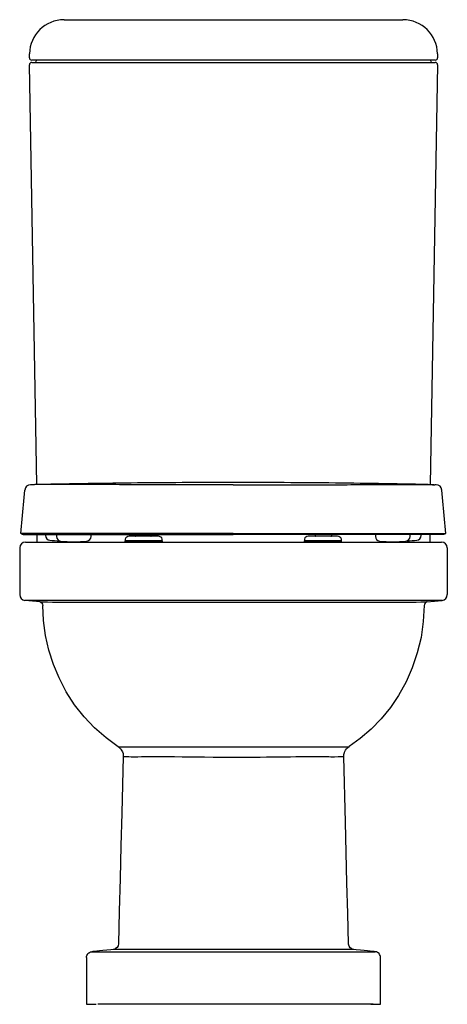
# Model space of a CAD drawing. Header units: millimetres. Extents: x 904.487 to 904.857, y 1368.491 to 1369.343.
import ezdxf

# ---------------------------------------------------------------- set-up
doc = ezdxf.new("R2010")
doc.units = ezdxf.units.MM
doc.layers.add('SANINDUSA', color=3, linetype='Continuous')

msp = doc.modelspace()

# ---------------------------------------------------------------- linework, layer by layer
at = {"layer": 'SANINDUSA'}
for p, q in [((904.52558, 1369.34295), (904.81867, 1369.34295)), ((904.49553, 1369.30999), (904.49559, 1369.31348)), ((904.84866, 1369.31348), (904.84873, 1369.30999)), ((904.50187, 1368.94063), (904.49553, 1369.30392)), ((904.50053, 1369.30795), (904.49753, 1369.30795)), ((904.49753, 1369.30595), (904.50053, 1369.30595)), ((904.84373, 1369.30795), (904.50053, 1369.30795)), ((904.50053, 1369.30595), (904.84372, 1369.30595)), ((904.84872, 1369.30392), (904.84238, 1368.94062)), ((904.84372, 1369.30595), (904.84672, 1369.30595)), ((904.84673, 1369.30795), (904.84373, 1369.30795)), ((904.49667, 1368.94051), (904.49648, 1368.94049)), ((904.4973, 1368.94056), (904.49715, 1368.94055)), ((904.49861, 1368.9406), (904.4976, 1368.94057)), ((904.84532, 1368.9406), (904.84634, 1368.94057)), ((904.84677, 1368.94055), (904.84663, 1368.94056)), ((904.4907, 1368.89749), (904.49291, 1368.89749)), ((904.49968, 1368.89749), (904.49969, 1368.89749)), ((904.50213, 1368.89508), (904.50213, 1368.89843)), ((904.50213, 1368.89095), (904.50213, 1368.89508)), ((904.50947, 1368.89749), (904.50947, 1368.89655)), ((904.51896, 1368.89749), (904.51896, 1368.89578)), ((904.54896, 1368.89578), (904.54896, 1368.89749)), ((904.57821, 1368.89199), (904.57821, 1368.89099)), ((904.59422, 1368.89199), (904.57821, 1368.89199)), ((904.57846, 1368.89349), (904.57846, 1368.89199)), ((904.60711, 1368.89599), (904.58182, 1368.89599)), ((904.58696, 1368.89649), (904.58696, 1368.89749)), ((904.61071, 1368.89199), (904.59422, 1368.89199)), ((904.60096, 1368.89749), (904.60096, 1368.89649)), ((904.61046, 1368.89199), (904.61046, 1368.89349)), ((904.61071, 1368.89099), (904.61071, 1368.89199)), ((904.73321, 1368.89199), (904.73321, 1368.89099)), ((904.76571, 1368.89199), (904.73321, 1368.89199)), ((904.73346, 1368.89349), (904.73346, 1368.89199)), ((904.74223, 1368.89599), (904.73682, 1368.89599)), ((904.76211, 1368.89599), (904.74223, 1368.89599)), ((904.74296, 1368.89649), (904.74296, 1368.89749)), ((904.75696, 1368.89749), (904.75696, 1368.89649)), ((904.76546, 1368.89199), (904.76546, 1368.89349)), ((904.76571, 1368.89099), (904.76571, 1368.89199)), ((904.79496, 1368.89749), (904.79496, 1368.89578)), ((904.82496, 1368.89578), (904.82496, 1368.89749)), ((904.83446, 1368.89655), (904.83446, 1368.89749)), ((904.84213, 1368.89843), (904.84213, 1368.89508)), ((904.84213, 1368.89508), (904.84213, 1368.89095)), ((904.84423, 1368.89749), (904.84424, 1368.89749)), ((904.85322, 1368.89749), (904.85102, 1368.89749)), ((904.48713, 1368.88595), (904.48713, 1368.84546)), ((904.49213, 1368.89095), (904.85213, 1368.89095)), ((904.59422, 1368.89099), (904.57821, 1368.89099)), ((904.61071, 1368.89099), (904.59422, 1368.89099)), ((904.76571, 1368.89099), (904.73321, 1368.89099)), ((904.85713, 1368.88595), (904.85713, 1368.84546)), ((904.85265, 1368.84048), (904.4916, 1368.84048)), ((904.50472, 1368.83911), (904.4916, 1368.84048)), ((904.83954, 1368.83911), (904.85265, 1368.84048)), ((904.57225, 1368.71389), (904.57339, 1368.71303)), ((904.57339, 1368.71303), (904.57345, 1368.71297)), ((904.77086, 1368.71294), (904.77218, 1368.71397)), ((904.76747, 1368.70519), (904.76762, 1368.70723)), ((904.54941, 1368.53643), (904.55783, 1368.53643)), ((904.55783, 1368.53643), (904.78642, 1368.53643)), ((904.57705, 1368.53845), (904.56807, 1368.53845)), ((904.76717, 1368.53845), (904.57706, 1368.53845)), ((904.77618, 1368.53845), (904.76719, 1368.53845)), ((904.78642, 1368.53643), (904.79484, 1368.53643)), ((904.54493, 1368.49095), (904.55336, 1368.49095)), ((904.78939, 1368.49095), (904.55486, 1368.49095)), ((904.79298, 1368.49095), (904.78939, 1368.49095)), ((904.7909, 1368.49095), (904.79932, 1368.49095))]:
    msp.add_line(p, q, dxfattribs=at)
at = {"layer": 'SANINDUSA', "flags": 128}
for points in [[(904.48821, 1368.89843), (904.49093, 1368.92947), (904.4915, 1368.93593)], [(904.85572, 1368.89843), (904.85299, 1368.92947), (904.85243, 1368.93593)], [(904.49043, 1368.89843), (904.48932, 1368.89843), (904.48821, 1368.89843)], [(904.49895, 1368.89749), (904.49895, 1368.89749), (904.49895, 1368.89749), (904.49895, 1368.89749), (904.49895, 1368.89749), (904.49895, 1368.89749), (904.49895, 1368.89749), (904.49895, 1368.89749), (904.49895, 1368.89749), (904.49895, 1368.89749), (904.49895, 1368.89749)], [(904.84498, 1368.89749), (904.84498, 1368.89749), (904.84498, 1368.89749), (904.84498, 1368.89749), (904.84498, 1368.89749), (904.84498, 1368.89749), (904.84498, 1368.89749), (904.84498, 1368.89749), (904.84498, 1368.89749), (904.84498, 1368.89749), (904.84498, 1368.89749)], [(904.8535, 1368.89843), (904.85461, 1368.89843), (904.85572, 1368.89843)], [(904.50441, 1368.83914), (904.50453, 1368.83912), (904.50473, 1368.83909), (904.50566, 1368.83871), (904.50642, 1368.83805), (904.50692, 1368.83717), (904.5071, 1368.83618)], [(904.50472, 1368.83911), (904.50496, 1368.8391), (904.50565, 1368.8391), (904.50776, 1368.83909), (904.51106, 1368.83908), (904.51564, 1368.83906), (904.52144, 1368.83905), (904.52809, 1368.83904), (904.5358, 1368.83903), (904.54466, 1368.83903), (904.55454, 1368.83902), (904.56473, 1368.83902), (904.57572, 1368.83902), (904.58749, 1368.83903), (904.60004, 1368.83903), (904.61249, 1368.83904), (904.62546, 1368.83904), (904.63883, 1368.83905), (904.65266, 1368.83906), (904.66656, 1368.83906), (904.6806, 1368.83906), (904.69474, 1368.83905), (904.70892, 1368.83905), (904.72249, 1368.83904), (904.73579, 1368.83903), (904.7489, 1368.83903), (904.76153, 1368.83902), (904.773, 1368.83902), (904.78391, 1368.83902), (904.7941, 1368.83902), (904.80354, 1368.83903), (904.81155, 1368.83904), (904.8187, 1368.83904), (904.82491, 1368.83906), (904.83014, 1368.83907), (904.83414, 1368.83908), (904.83707, 1368.83909), (904.83889, 1368.8391), (904.83954, 1368.83911)], [(904.57225, 1368.71389), (904.562, 1368.72151), (904.55197, 1368.73017), (904.54283, 1368.73977), (904.53462, 1368.75022), (904.5274, 1368.76144), (904.52119, 1368.77334), (904.51632, 1368.78511), (904.51244, 1368.79736), (904.50958, 1368.80999), (904.50779, 1368.82296), (904.5071, 1368.83618)], [(904.83715, 1368.83618), (904.83638, 1368.82216), (904.83438, 1368.80844), (904.83118, 1368.79509), (904.82684, 1368.78221), (904.82139, 1368.76987), (904.81489, 1368.75815), (904.80783, 1368.74775), (904.79991, 1368.73805), (904.79117, 1368.72912), (904.78164, 1368.72103), (904.77218, 1368.71397)], [(904.83984, 1368.83914), (904.83968, 1368.83912), (904.83952, 1368.83909), (904.83859, 1368.83871), (904.83783, 1368.83805), (904.83733, 1368.83717), (904.83715, 1368.83618)], [(904.57229, 1368.71389), (904.5724, 1368.71389), (904.5726, 1368.71388), (904.57279, 1368.71387), (904.57288, 1368.71386)], [(904.57289, 1368.71385), (904.57289, 1368.71385), (904.5739, 1368.71385), (904.57686, 1368.71383), (904.57982, 1368.71381), (904.58078, 1368.71381), (904.58078, 1368.71381)], [(904.57345, 1368.71297), (904.57362, 1368.71282), (904.57423, 1368.7122), (904.57506, 1368.71115)], [(904.58078, 1368.71381), (904.58078, 1368.71381), (904.58126, 1368.71381), (904.58233, 1368.71382), (904.58468, 1368.71383), (904.58802, 1368.71384), (904.59254, 1368.71385), (904.59798, 1368.71386), (904.60106, 1368.71386), (904.6043, 1368.71386), (904.61179, 1368.71385), (904.61969, 1368.71383), (904.62392, 1368.71382), (904.62823, 1368.71381), (904.63776, 1368.71378), (904.64729, 1368.71375), (904.65221, 1368.71374), (904.65713, 1368.71373), (904.66772, 1368.71371), (904.67213, 1368.71371), (904.6822, 1368.71372), (904.69214, 1368.71374), (904.70235, 1368.71377), (904.71165, 1368.7138), (904.71615, 1368.71381), (904.72045, 1368.71382), (904.72906, 1368.71384), (904.73656, 1368.71385), (904.74005, 1368.71386), (904.74329, 1368.71386), (904.74943, 1368.71385), (904.75434, 1368.71385), (904.75644, 1368.71384), (904.75826, 1368.71383), (904.76124, 1368.71382), (904.76279, 1368.71381), (904.76347, 1368.71381), (904.76347, 1368.71381)], [(904.76347, 1368.71381), (904.76347, 1368.71381), (904.76443, 1368.71381), (904.76739, 1368.71383), (904.77035, 1368.71385), (904.77136, 1368.71385), (904.77136, 1368.71385)], [(904.76762, 1368.70723), (904.76803, 1368.70875), (904.76812, 1368.709), (904.76913, 1368.71094), (904.77, 1368.71207), (904.77086, 1368.71294)], [(904.77134, 1368.71384), (904.77184, 1368.71384), (904.77203, 1368.71388), (904.77218, 1368.71395), (904.77218, 1368.71397)], [(904.57679, 1368.70533), (904.57551, 1368.65642), (904.57477, 1368.62814), (904.57403, 1368.59985), (904.57329, 1368.57157), (904.57255, 1368.54329)], [(904.57506, 1368.71115), (904.57607, 1368.7093), (904.57653, 1368.70787), (904.57665, 1368.70728)], [(904.57665, 1368.70728), (904.57672, 1368.70677), (904.57679, 1368.70533)], [(904.58577, 1368.70489), (904.58577, 1368.70489), (904.5835, 1368.70495), (904.58167, 1368.70502), (904.57855, 1368.70514), (904.57751, 1368.70516)], [(904.75848, 1368.70489), (904.75786, 1368.7049), (904.7564, 1368.70492), (904.75468, 1368.70496), (904.75245, 1368.70499), (904.74923, 1368.70503), (904.74536, 1368.70505), (904.7416, 1368.70506), (904.73739, 1368.70506), (904.73199, 1368.70504), (904.72606, 1368.705), (904.72154, 1368.70495), (904.71681, 1368.7049), (904.70932, 1368.70482), (904.7007, 1368.70472), (904.69507, 1368.70466), (904.68938, 1368.70461), (904.6836, 1368.70456), (904.67787, 1368.70454), (904.67213, 1368.70453), (904.66796, 1368.70453), (904.6613, 1368.70456), (904.65467, 1368.70461), (904.64706, 1368.70468), (904.63963, 1368.70476), (904.63354, 1368.70483), (904.62764, 1368.7049), (904.62111, 1368.70497), (904.61496, 1368.70502), (904.61067, 1368.70505), (904.6067, 1368.70506), (904.60302, 1368.70506), (904.59972, 1368.70506), (904.59675, 1368.70504), (904.59253, 1368.705), (904.58939, 1368.70495), (904.58722, 1368.70491), (904.58622, 1368.70489), (904.58577, 1368.70489)], [(904.76674, 1368.70516), (904.7657, 1368.70514), (904.76258, 1368.70502), (904.75947, 1368.70491), (904.75848, 1368.70489), (904.75848, 1368.70489)], [(904.77171, 1368.54329), (904.77102, 1368.56962), (904.77033, 1368.59596), (904.76895, 1368.64863), (904.76747, 1368.70519)], [(904.57255, 1368.54329), (904.57222, 1368.54164), (904.57137, 1368.5402), (904.57008, 1368.53911), (904.56974, 1368.53893)], [(904.77454, 1368.53892), (904.77317, 1368.53989), (904.7722, 1368.54126), (904.77173, 1368.54287), (904.77171, 1368.54329)], [(904.54493, 1368.53145), (904.54502, 1368.53236), (904.54527, 1368.53324), (904.54567, 1368.53407), (904.54622, 1368.5348), (904.54689, 1368.53542), (904.54766, 1368.53591), (904.54851, 1368.53625), (904.54941, 1368.53643)], [(904.56807, 1368.53845), (904.5659, 1368.53822), (904.56241, 1368.53785), (904.55917, 1368.5375), (904.55629, 1368.53719), (904.55383, 1368.53693), (904.55187, 1368.53671), (904.55045, 1368.53655), (904.54963, 1368.53646), (904.54941, 1368.53643)], [(904.56974, 1368.53893), (904.56851, 1368.53852), (904.56807, 1368.53845)], [(904.77618, 1368.53845), (904.77494, 1368.53874), (904.77454, 1368.53892)], [(904.79484, 1368.53643), (904.79463, 1368.53646), (904.79381, 1368.53655), (904.79239, 1368.53671), (904.79044, 1368.53693), (904.78798, 1368.53719), (904.78511, 1368.5375), (904.78188, 1368.53784), (904.77839, 1368.53821), (904.77618, 1368.53845)], [(904.79932, 1368.53145), (904.79924, 1368.53236), (904.79899, 1368.53324), (904.79858, 1368.53407), (904.79804, 1368.5348), (904.79736, 1368.53542), (904.79659, 1368.53591), (904.79574, 1368.53625), (904.79484, 1368.53643)], [(904.54493, 1368.53145), (904.54493, 1368.51345), (904.54494, 1368.5022), (904.54493, 1368.49095)], [(904.79932, 1368.49095), (904.79932, 1368.5022), (904.79932, 1368.51344), (904.79932, 1368.53145)]]:
    msp.add_lwpolyline(points, dxfattribs=at)
at = {"layer": 'SANINDUSA'}
for centre, radius, start, end in [((904.52558, 1369.31295), 0.03, 90, 179), ((904.81867, 1369.31295), 0.03, 1, 90), ((904.49753, 1369.30995), 0.002, 179, 270), ((904.84673, 1369.30995), 0.002, 270, 1), ((904.49753, 1369.30395), 0.002, 90, 181), ((904.50049, 1369.30695), 0.001, 270, 0), ((904.50249, 1369.30695), 0.001, 90, 180), ((904.84176, 1369.30695), 0.001, 0, 90), ((904.84376, 1369.30695), 0.001, 180, 270), ((904.84672, 1369.30395), 0.002, 359, 90), ((904.49648, 1368.9355), 0.005, 90.03985, 175.00136), ((904.84745, 1368.9355), 0.005, 4.99864, 89.96015), ((904.51347, 1368.89655), 0.004, 180, 264.208), ((904.52447, 1369.00499), 0.113, 264.208, 268.53774), ((904.52296, 1368.89578), 0.004, 180, 264.208), ((904.53396, 1369.00423), 0.113, 264.208, 275.792), ((904.54496, 1368.89578), 0.004, 275.792, 0), ((904.58182, 1368.89249), 0.0035, 90, 163.39845), ((904.58746, 1368.89649), 0.0005, 180, 270), ((904.60046, 1368.89649), 0.0005, 270, 0), ((904.60711, 1368.89249), 0.0035, 16.60155, 90), ((904.73682, 1368.89249), 0.0035, 90, 163.39845), ((904.74346, 1368.89649), 0.0005, 180, 270), ((904.75646, 1368.89649), 0.0005, 270, 0), ((904.76211, 1368.89249), 0.0035, 16.60155, 90), ((904.79896, 1368.89578), 0.004, 180, 264.208), ((904.80996, 1369.00423), 0.113, 264.208, 275.792), ((904.82096, 1368.89578), 0.004, 275.792, 0), ((904.81946, 1369.00499), 0.113, 271.46226, 275.792), ((904.83046, 1368.89655), 0.004, 275.792, 0), ((904.49213, 1368.88595), 0.005, 90, 180), ((904.85213, 1368.88595), 0.005, 0, 90), ((904.85213, 1368.88595), 0.005, 0, 90), ((904.49213, 1368.84546), 0.005, 180, 264), ((904.85213, 1368.84546), 0.005, 276, 0)]:
    msp.add_arc(centre, radius, start, end, dxfattribs=at)
for points, knots in [([(904.67196, 1368.94249), (904.64254, 1368.94241), (904.58459, 1368.94226), (904.52665, 1368.94114), (904.49814, 1368.94059)], [0, 0, 0, 0, 0.507831, 1, 1, 1, 1]), ([(904.84579, 1368.94059), (904.81727, 1368.94114), (904.75934, 1368.94226), (904.70139, 1368.94241), (904.67196, 1368.94249)], [0, 0, 0, 0, 0.492169, 1, 1, 1, 1]), ([(904.49715, 1368.94055), (904.49712, 1368.94055), (904.49687, 1368.94053), (904.49668, 1368.94051), (904.49652, 1368.9405), (904.49646, 1368.9405)], [0, 0, 0, 0, 0.063, 0.641754, 1, 1, 1, 1]), ([(904.52236, 1368.94071), (904.52037, 1368.9407), (904.51638, 1368.9407), (904.51159, 1368.94069), (904.50765, 1368.94067), (904.50454, 1368.94065), (904.50202, 1368.94063), (904.50015, 1368.94061), (904.49892, 1368.9406), (904.49871, 1368.9406), (904.49861, 1368.9406)], [0, 0, 0, 0, 0.137483, 0.275631, 0.394164, 0.512804, 0.631332, 0.754182, 0.87716, 1, 1, 1, 1]), ([(904.67196, 1368.9405), (904.66725, 1368.9405), (904.65783, 1368.9405), (904.64367, 1368.94051), (904.62956, 1368.94051), (904.61565, 1368.94052), (904.60214, 1368.94054), (904.58899, 1368.94056), (904.57632, 1368.94059), (904.5654, 1368.94062), (904.55622, 1368.94064), (904.54858, 1368.94066), (904.5413, 1368.94068), (904.53447, 1368.9407), (904.52805, 1368.94071), (904.52426, 1368.94071), (904.52236, 1368.94071)], [0, 0, 0, 0, 0.078188, 0.156376, 0.236698, 0.317019, 0.396995, 0.476971, 0.559343, 0.641714, 0.700358, 0.759059, 0.817706, 0.87845, 0.939254, 1, 1, 1, 1]), ([(904.67196, 1368.9405), (904.67667, 1368.9405), (904.68609, 1368.9405), (904.70026, 1368.94051), (904.71436, 1368.94051), (904.72828, 1368.94052), (904.74179, 1368.94054), (904.75494, 1368.94056), (904.76761, 1368.94059), (904.77852, 1368.94062), (904.7877, 1368.94064), (904.79535, 1368.94066), (904.80262, 1368.94068), (904.80946, 1368.9407), (904.81587, 1368.94071), (904.81967, 1368.94071), (904.82156, 1368.94071)], [0, 0, 0, 0, 0.078188, 0.156376, 0.236698, 0.317019, 0.396995, 0.476971, 0.559343, 0.641714, 0.700358, 0.759059, 0.817706, 0.87845, 0.939254, 1, 1, 1, 1]), ([(904.82156, 1368.94071), (904.82356, 1368.9407), (904.82755, 1368.9407), (904.83234, 1368.94069), (904.83627, 1368.94067), (904.83938, 1368.94065), (904.84191, 1368.94063), (904.84377, 1368.94061), (904.84501, 1368.9406), (904.84521, 1368.9406), (904.84532, 1368.9406)], [0, 0, 0, 0, 0.137483, 0.275631, 0.394164, 0.512804, 0.631332, 0.754182, 0.87716, 1, 1, 1, 1]), ([(904.84748, 1368.9405), (904.84745, 1368.9405), (904.84731, 1368.9405), (904.84712, 1368.94052), (904.84683, 1368.94054), (904.84676, 1368.94055)], [0, 0, 0, 0, 0.2125944, 0.8136552, 1, 1, 1, 1]), ([(904.48826, 1368.89843), (904.48827, 1368.89843), (904.48828, 1368.89842), (904.48837, 1368.89834), (904.4885, 1368.89824), (904.48869, 1368.89811), (904.48908, 1368.89786), (904.48976, 1368.89757), (904.49037, 1368.89752), (904.4907, 1368.89749)], [0, 0, 0, 0, 0.257055, 0.367003, 0.423827, 0.480988, 0.565484, 0.759023, 1, 1, 1, 1]), ([(904.67196, 1368.89843), (904.66675, 1368.89843), (904.65631, 1368.89843), (904.64075, 1368.89843), (904.62542, 1368.89843), (904.6115, 1368.89843), (904.59898, 1368.89843), (904.58781, 1368.89843), (904.57701, 1368.89843), (904.56667, 1368.89843), (904.55613, 1368.89843), (904.54559, 1368.89843), (904.53524, 1368.89843), (904.52582, 1368.89843), (904.51735, 1368.89843), (904.50992, 1368.89843), (904.50357, 1368.89843), (904.49838, 1368.89843), (904.49467, 1368.89843), (904.49225, 1368.89843), (904.49079, 1368.89843), (904.49055, 1368.89843), (904.49043, 1368.89843)], [0, 0, 0, 0, 0.055226, 0.110654, 0.166081, 0.221305, 0.264883, 0.308619, 0.352402, 0.396126, 0.439694, 0.492821, 0.546133, 0.599453, 0.65259, 0.706632, 0.760861, 0.815086, 0.869122, 0.912732, 0.956394, 1, 1, 1, 1]), ([(904.49291, 1368.89749), (904.49299, 1368.89749), (904.49316, 1368.89749), (904.49431, 1368.89749), (904.49646, 1368.89749), (904.49972, 1368.89749), (904.50348, 1368.89749), (904.50747, 1368.89749), (904.51208, 1368.89749), (904.5167, 1368.89749), (904.52234, 1368.89749), (904.5292, 1368.89749), (904.53836, 1368.89749), (904.54839, 1368.89749), (904.5592, 1368.89749), (904.57064, 1368.89749), (904.57878, 1368.89749), (904.58285, 1368.89749)], [0, 0, 0, 0, 0.0542206, 0.1084421, 0.1861931, 0.2639467, 0.3218681, 0.3797901, 0.438543, 0.4972959, 0.5360171, 0.6137524, 0.6914861, 0.769236, 0.8469835, 0.9234928, 1, 1, 1, 1]), ([(904.49895, 1368.89749), (904.49895, 1368.89749), (904.49895, 1368.89749), (904.49895, 1368.89749), (904.49895, 1368.89749)], [0, 0, 0, 0, 0.093929, 1, 1, 1, 1]), ([(904.58285, 1368.89749), (904.58548, 1368.89749), (904.59074, 1368.89749), (904.60055, 1368.89749), (904.61232, 1368.89749), (904.62385, 1368.89749), (904.63556, 1368.89749), (904.64743, 1368.89749), (904.66039, 1368.89749), (904.66859, 1368.89749), (904.67196, 1368.89749)], [0, 0, 0, 0, 0.096657, 0.193314, 0.348538, 0.503762, 0.581047, 0.736208, 0.891369, 1, 1, 1, 1]), ([(904.67196, 1368.89843), (904.67717, 1368.89843), (904.68762, 1368.89843), (904.70317, 1368.89843), (904.7185, 1368.89843), (904.73243, 1368.89843), (904.74494, 1368.89843), (904.75611, 1368.89843), (904.76691, 1368.89843), (904.77725, 1368.89843), (904.78779, 1368.89843), (904.79834, 1368.89843), (904.80869, 1368.89843), (904.8181, 1368.89843), (904.82657, 1368.89843), (904.834, 1368.89843), (904.84036, 1368.89843), (904.84554, 1368.89843), (904.84925, 1368.89843), (904.85167, 1368.89843), (904.85314, 1368.89843), (904.85338, 1368.89843), (904.8535, 1368.89843)], [0, 0, 0, 0, 0.055226, 0.110654, 0.166081, 0.221305, 0.264883, 0.308619, 0.352402, 0.396126, 0.439694, 0.492821, 0.546133, 0.599453, 0.65259, 0.706632, 0.760861, 0.815086, 0.869122, 0.912732, 0.956394, 1, 1, 1, 1]), ([(904.76108, 1368.89749), (904.75845, 1368.89749), (904.75318, 1368.89749), (904.74338, 1368.89749), (904.73161, 1368.89749), (904.72008, 1368.89749), (904.70837, 1368.89749), (904.6965, 1368.89749), (904.68353, 1368.89749), (904.67534, 1368.89749), (904.67196, 1368.89749)], [0, 0, 0, 0, 0.096657, 0.193314, 0.348538, 0.503762, 0.581047, 0.736208, 0.891369, 1, 1, 1, 1]), ([(904.85102, 1368.89749), (904.85093, 1368.89749), (904.85076, 1368.89749), (904.84961, 1368.89749), (904.84746, 1368.89749), (904.84421, 1368.89749), (904.84045, 1368.89749), (904.83645, 1368.89749), (904.83185, 1368.89749), (904.82723, 1368.89749), (904.82159, 1368.89749), (904.81472, 1368.89749), (904.80556, 1368.89749), (904.79553, 1368.89749), (904.78473, 1368.89749), (904.77328, 1368.89749), (904.76515, 1368.89749), (904.76108, 1368.89749)], [0, 0, 0, 0, 0.0542206, 0.1084421, 0.1861931, 0.2639467, 0.3218681, 0.3797901, 0.438543, 0.4972959, 0.5360171, 0.6137524, 0.6914861, 0.769236, 0.8469835, 0.9234928, 1, 1, 1, 1]), ([(904.84498, 1368.89749), (904.84498, 1368.89749), (904.84498, 1368.89749), (904.84498, 1368.89749), (904.84498, 1368.89749)], [0, 0, 0, 0, 0.500009, 1, 1, 1, 1]), ([(904.85567, 1368.89843), (904.85566, 1368.89843), (904.85564, 1368.89842), (904.85555, 1368.89834), (904.85542, 1368.89824), (904.85524, 1368.89811), (904.85485, 1368.89786), (904.85417, 1368.89757), (904.85356, 1368.89752), (904.85322, 1368.89749)], [0, 0, 0, 0, 0.257055, 0.367003, 0.423827, 0.480988, 0.565484, 0.759023, 1, 1, 1, 1])]:
    msp.add_open_spline(points, degree=3, knots=knots, dxfattribs=at)

doc.saveas('drawing.dxf')
